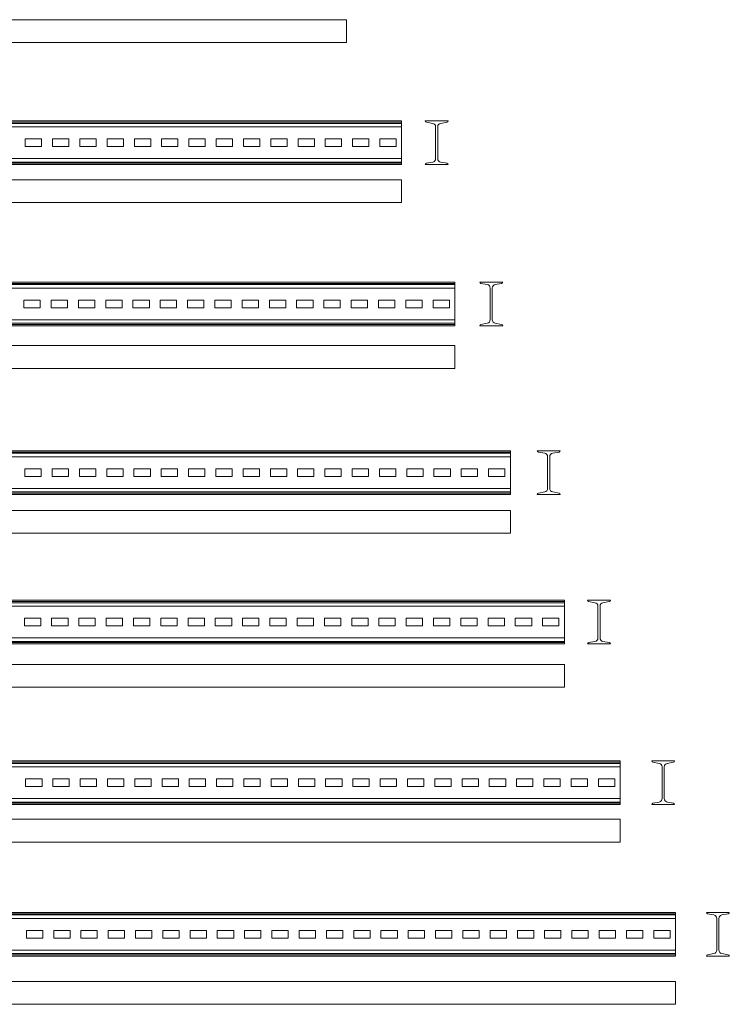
# Model space of a CAD drawing. Header units: millimetres. Extents: x -148 to 6506, y -6446 to 833.
# Tile 4 of 11: x 1714 to 3015, y -4587 to -2782. Entities that reach past the tile are written whole.
import ezdxf

# ---------------------------------------------------------------- set-up
doc = ezdxf.new("R2010")
doc.units = ezdxf.units.MM

msp = doc.modelspace()

# ---------------------------------------------------------------- linework, layer by layer
at = {"color": 7, "linetype": 'Continuous', "lineweight": 15}
for p, q in [((2313.6, -2782.2), (413.6, -2782.2)), ((2313.6, -2782.2), (2313.6, -2824.2)), ((2313.6, -2824.2), (413.6, -2824.2)), ((2414.7, -2967.7), (414.7, -2967.7)), ((2414.7, -2970.2), (414.7, -2970.2)), ((2414.7, -2972.2), (414.7, -2972.2)), ((2414.7, -2967.7), (2414.7, -2970.2)), ((2414.7, -2970.2), (2414.7, -2972.2)), ((2414.7, -2972.2), (2414.7, -2978.6)), ((2457.9, -2967.7), (2499.9, -2967.7)), ((2471.6, -2972.2), (2460, -2970.2)), ((2497.9, -2970.2), (2486.3, -2972.2)), ((2414.7, -2978.6), (414.7, -2978.6)), ((2414.7, -2978.6), (2414.7, -3036.8)), ((2477, -3036.8), (2477, -2978.6)), ((2480.9, -2978.6), (2480.9, -3036.8)), ((1754.7, -3000.7), (1724.7, -3000.7)), ((1724.7, -3000.7), (1724.7, -3014.7)), ((1754.7, -3014.7), (1754.7, -3000.7)), ((1804.7, -3000.7), (1774.7, -3000.7)), ((1774.7, -3000.7), (1774.7, -3014.7)), ((1804.7, -3014.7), (1804.7, -3000.7)), ((1854.7, -3000.7), (1824.7, -3000.7)), ((1824.7, -3000.7), (1824.7, -3014.7)), ((1854.7, -3014.7), (1854.7, -3000.7)), ((1904.7, -3000.7), (1874.7, -3000.7)), ((1874.7, -3000.7), (1874.7, -3014.7)), ((1904.7, -3014.7), (1904.7, -3000.7)), ((1954.7, -3000.7), (1924.7, -3000.7)), ((1924.7, -3000.7), (1924.7, -3014.7)), ((1954.7, -3014.7), (1954.7, -3000.7)), ((2004.7, -3000.7), (1974.7, -3000.7)), ((1974.7, -3000.7), (1974.7, -3014.7)), ((2004.7, -3014.7), (2004.7, -3000.7)), ((2054.7, -3000.7), (2024.7, -3000.7)), ((2024.7, -3000.7), (2024.7, -3014.7)), ((2054.7, -3014.7), (2054.7, -3000.7)), ((2104.7, -3000.7), (2074.7, -3000.7)), ((2074.7, -3000.7), (2074.7, -3014.7)), ((2104.7, -3014.7), (2104.7, -3000.7)), ((2154.7, -3000.7), (2124.7, -3000.7)), ((2124.7, -3000.7), (2124.7, -3014.7)), ((2154.7, -3014.7), (2154.7, -3000.7)), ((2204.7, -3000.7), (2174.7, -3000.7)), ((2174.7, -3000.7), (2174.7, -3014.7)), ((2204.7, -3014.7), (2204.7, -3000.7)), ((2254.7, -3000.7), (2224.7, -3000.7)), ((2224.7, -3000.7), (2224.7, -3014.7)), ((2254.7, -3014.7), (2254.7, -3000.7)), ((2304.7, -3000.7), (2274.7, -3000.7)), ((2274.7, -3000.7), (2274.7, -3014.7)), ((2304.7, -3014.7), (2304.7, -3000.7)), ((2354.7, -3000.7), (2324.7, -3000.7)), ((2324.7, -3000.7), (2324.7, -3014.7)), ((2354.7, -3014.7), (2354.7, -3000.7)), ((2404.7, -3000.7), (2374.7, -3000.7)), ((2374.7, -3000.7), (2374.7, -3014.7)), ((2404.7, -3014.7), (2404.7, -3000.7)), ((1724.7, -3014.7), (1754.7, -3014.7)), ((1774.7, -3014.7), (1804.7, -3014.7)), ((1824.7, -3014.7), (1854.7, -3014.7)), ((1874.7, -3014.7), (1904.7, -3014.7)), ((1924.7, -3014.7), (1954.7, -3014.7)), ((1974.7, -3014.7), (2004.7, -3014.7)), ((2024.7, -3014.7), (2054.7, -3014.7)), ((2074.7, -3014.7), (2104.7, -3014.7)), ((2124.7, -3014.7), (2154.7, -3014.7)), ((2174.7, -3014.7), (2204.7, -3014.7)), ((2224.7, -3014.7), (2254.7, -3014.7)), ((2274.7, -3014.7), (2304.7, -3014.7)), ((2324.7, -3014.7), (2354.7, -3014.7)), ((2374.7, -3014.7), (2404.7, -3014.7)), ((2414.7, -3036.8), (414.7, -3036.8)), ((2414.7, -3043.2), (414.7, -3043.2)), ((2414.7, -3045.3), (414.7, -3045.3)), ((2414.7, -3047.7), (414.7, -3047.7)), ((2414.7, -3036.8), (2414.7, -3043.2)), ((2414.7, -3043.2), (2414.7, -3045.3)), ((2414.7, -3045.3), (2414.7, -3047.7)), ((2499.9, -3047.7), (2457.9, -3047.7)), ((2460, -3045.3), (2471.6, -3043.2)), ((2486.3, -3043.2), (2497.9, -3045.3)), ((2414.7, -3075.5), (414.7, -3075.5)), ((2414.7, -3075.5), (2414.7, -3117.5)), ((2414.7, -3117.5), (414.7, -3117.5)), ((2512.2, -3263.1), (412.2, -3263.1)), ((2512.2, -3265.6), (412.2, -3265.6)), ((2512.2, -3263.1), (2512.2, -3265.6)), ((2512.2, -3265.6), (2512.2, -3267.6)), ((2557.9, -3263.1), (2599.9, -3263.1)), ((2571.6, -3267.6), (2560, -3265.6)), ((2597.8, -3265.6), (2586.2, -3267.6)), ((2512.2, -3267.6), (412.2, -3267.6)), ((2512.2, -3274), (412.2, -3274)), ((2512.2, -3267.6), (2512.2, -3274)), ((2512.2, -3274), (2512.2, -3332.2)), ((2577, -3332.2), (2577, -3274)), ((2580.9, -3274), (2580.9, -3332.2)), ((1752.2, -3296.1), (1722.2, -3296.1)), ((1722.2, -3296.1), (1722.2, -3310.1)), ((1752.2, -3310.1), (1752.2, -3296.1)), ((1802.2, -3296.1), (1772.2, -3296.1)), ((1772.2, -3296.1), (1772.2, -3310.1)), ((1802.2, -3310.1), (1802.2, -3296.1)), ((1852.2, -3296.1), (1822.2, -3296.1)), ((1822.2, -3296.1), (1822.2, -3310.1)), ((1852.2, -3310.1), (1852.2, -3296.1)), ((1902.2, -3296.1), (1872.2, -3296.1)), ((1872.2, -3296.1), (1872.2, -3310.1)), ((1902.2, -3310.1), (1902.2, -3296.1)), ((1952.2, -3296.1), (1922.2, -3296.1)), ((1922.2, -3296.1), (1922.2, -3310.1)), ((1952.2, -3310.1), (1952.2, -3296.1)), ((2002.2, -3296.1), (1972.2, -3296.1)), ((1972.2, -3296.1), (1972.2, -3310.1)), ((2002.2, -3310.1), (2002.2, -3296.1)), ((2052.2, -3296.1), (2022.2, -3296.1)), ((2022.2, -3296.1), (2022.2, -3310.1)), ((2052.2, -3310.1), (2052.2, -3296.1)), ((2102.2, -3296.1), (2072.2, -3296.1)), ((2072.2, -3296.1), (2072.2, -3310.1)), ((2102.2, -3310.1), (2102.2, -3296.1)), ((2152.2, -3296.1), (2122.2, -3296.1)), ((2122.2, -3296.1), (2122.2, -3310.1)), ((2152.2, -3310.1), (2152.2, -3296.1)), ((2202.2, -3296.1), (2172.2, -3296.1)), ((2172.2, -3296.1), (2172.2, -3310.1)), ((2202.2, -3310.1), (2202.2, -3296.1)), ((2252.2, -3296.1), (2222.2, -3296.1)), ((2222.2, -3296.1), (2222.2, -3310.1)), ((2252.2, -3310.1), (2252.2, -3296.1)), ((2302.2, -3296.1), (2272.2, -3296.1)), ((2272.2, -3296.1), (2272.2, -3310.1)), ((2302.2, -3310.1), (2302.2, -3296.1)), ((2352.2, -3296.1), (2322.2, -3296.1)), ((2322.2, -3296.1), (2322.2, -3310.1)), ((2352.2, -3310.1), (2352.2, -3296.1)), ((2402.2, -3296.1), (2372.2, -3296.1)), ((2372.2, -3296.1), (2372.2, -3310.1)), ((2402.2, -3310.1), (2402.2, -3296.1)), ((2452.2, -3296.1), (2422.2, -3296.1)), ((2422.2, -3296.1), (2422.2, -3310.1)), ((2452.2, -3310.1), (2452.2, -3296.1)), ((2502.2, -3296.1), (2472.2, -3296.1)), ((2472.2, -3296.1), (2472.2, -3310.1)), ((2502.2, -3310.1), (2502.2, -3296.1)), ((1722.2, -3310.1), (1752.2, -3310.1)), ((1772.2, -3310.1), (1802.2, -3310.1)), ((1822.2, -3310.1), (1852.2, -3310.1)), ((1872.2, -3310.1), (1902.2, -3310.1)), ((1922.2, -3310.1), (1952.2, -3310.1)), ((1972.2, -3310.1), (2002.2, -3310.1)), ((2022.2, -3310.1), (2052.2, -3310.1)), ((2072.2, -3310.1), (2102.2, -3310.1)), ((2122.2, -3310.1), (2152.2, -3310.1)), ((2172.2, -3310.1), (2202.2, -3310.1)), ((2222.2, -3310.1), (2252.2, -3310.1)), ((2272.2, -3310.1), (2302.2, -3310.1)), ((2322.2, -3310.1), (2352.2, -3310.1)), ((2372.2, -3310.1), (2402.2, -3310.1)), ((2422.2, -3310.1), (2452.2, -3310.1)), ((2472.2, -3310.1), (2502.2, -3310.1)), ((2512.2, -3332.2), (412.2, -3332.2)), ((2512.2, -3338.6), (412.2, -3338.6)), ((2512.2, -3332.2), (2512.2, -3338.6)), ((2512.2, -3338.6), (2512.2, -3340.7)), ((2560, -3340.7), (2571.6, -3338.6)), ((2586.2, -3338.6), (2597.8, -3340.7)), ((2512.2, -3340.7), (412.2, -3340.7)), ((2512.2, -3343.1), (412.2, -3343.1)), ((2512.2, -3340.7), (2512.2, -3343.1)), ((2599.9, -3343.1), (2557.9, -3343.1)), ((2512.2, -3379.5), (412.2, -3379.5)), ((2512.2, -3379.5), (2512.2, -3421.5)), ((2512.2, -3421.5), (412.2, -3421.5)), ((2614, -3572.3), (414, -3572.3)), ((2614, -3572.3), (2614, -3574.8)), ((2663.3, -3572.3), (2705.3, -3572.3)), ((2614, -3574.8), (414, -3574.8)), ((2614, -3576.8), (414, -3576.8)), ((2614, -3583.3), (414, -3583.3)), ((2614, -3574.8), (2614, -3576.8)), ((2614, -3576.8), (2614, -3583.3)), ((2614, -3583.3), (2614, -3641.4)), ((2676.9, -3576.8), (2665.3, -3574.8)), ((2682.3, -3641.4), (2682.3, -3583.3)), ((2686.2, -3583.3), (2686.2, -3641.4)), ((2703.2, -3574.8), (2691.6, -3576.8)), ((1754, -3605.3), (1724, -3605.3)), ((1724, -3605.3), (1724, -3619.3)), ((1754, -3619.3), (1754, -3605.3)), ((1804, -3605.3), (1774, -3605.3)), ((1774, -3605.3), (1774, -3619.3)), ((1804, -3619.3), (1804, -3605.3)), ((1854, -3605.3), (1824, -3605.3)), ((1824, -3605.3), (1824, -3619.3)), ((1854, -3619.3), (1854, -3605.3)), ((1904, -3605.3), (1874, -3605.3)), ((1874, -3605.3), (1874, -3619.3)), ((1904, -3619.3), (1904, -3605.3)), ((1954, -3605.3), (1924, -3605.3)), ((1924, -3605.3), (1924, -3619.3)), ((1954, -3619.3), (1954, -3605.3)), ((2004, -3605.3), (1974, -3605.3)), ((1974, -3605.3), (1974, -3619.3)), ((2004, -3619.3), (2004, -3605.3)), ((2054, -3605.3), (2024, -3605.3)), ((2024, -3605.3), (2024, -3619.3)), ((2054, -3619.3), (2054, -3605.3)), ((2104, -3605.3), (2074, -3605.3)), ((2074, -3605.3), (2074, -3619.3)), ((2104, -3619.3), (2104, -3605.3)), ((2154, -3605.3), (2124, -3605.3)), ((2124, -3605.3), (2124, -3619.3)), ((2154, -3619.3), (2154, -3605.3)), ((2204, -3605.3), (2174, -3605.3)), ((2174, -3605.3), (2174, -3619.3)), ((2204, -3619.3), (2204, -3605.3)), ((2254, -3605.3), (2224, -3605.3)), ((2224, -3605.3), (2224, -3619.3)), ((2254, -3619.3), (2254, -3605.3)), ((2304, -3605.3), (2274, -3605.3)), ((2274, -3605.3), (2274, -3619.3)), ((2304, -3619.3), (2304, -3605.3)), ((2354, -3605.3), (2324, -3605.3)), ((2324, -3605.3), (2324, -3619.3)), ((2354, -3619.3), (2354, -3605.3)), ((2404, -3605.3), (2374, -3605.3)), ((2374, -3605.3), (2374, -3619.3)), ((2404, -3619.3), (2404, -3605.3)), ((2454, -3605.3), (2424, -3605.3)), ((2424, -3605.3), (2424, -3619.3)), ((2454, -3619.3), (2454, -3605.3)), ((2504, -3605.3), (2474, -3605.3)), ((2474, -3605.3), (2474, -3619.3)), ((2504, -3619.3), (2504, -3605.3)), ((2554, -3605.3), (2524, -3605.3)), ((2524, -3605.3), (2524, -3619.3)), ((2554, -3619.3), (2554, -3605.3)), ((2604, -3605.3), (2574, -3605.3)), ((2574, -3605.3), (2574, -3619.3)), ((2604, -3619.3), (2604, -3605.3)), ((1724, -3619.3), (1754, -3619.3)), ((1774, -3619.3), (1804, -3619.3)), ((1824, -3619.3), (1854, -3619.3)), ((1874, -3619.3), (1904, -3619.3)), ((1924, -3619.3), (1954, -3619.3)), ((1974, -3619.3), (2004, -3619.3)), ((2024, -3619.3), (2054, -3619.3)), ((2074, -3619.3), (2104, -3619.3)), ((2124, -3619.3), (2154, -3619.3)), ((2174, -3619.3), (2204, -3619.3)), ((2224, -3619.3), (2254, -3619.3)), ((2274, -3619.3), (2304, -3619.3)), ((2324, -3619.3), (2354, -3619.3)), ((2374, -3619.3), (2404, -3619.3)), ((2424, -3619.3), (2454, -3619.3)), ((2474, -3619.3), (2504, -3619.3)), ((2524, -3619.3), (2554, -3619.3)), ((2574, -3619.3), (2604, -3619.3)), ((2614, -3641.4), (414, -3641.4)), ((2614, -3641.4), (2614, -3647.8)), ((2614, -3647.8), (414, -3647.8)), ((2614, -3649.9), (414, -3649.9)), ((2614, -3652.3), (414, -3652.3)), ((2614, -3647.8), (2614, -3649.9)), ((2614, -3649.9), (2614, -3652.3)), ((2705.3, -3652.3), (2663.3, -3652.3)), ((2665.3, -3649.9), (2676.9, -3647.8)), ((2691.6, -3647.8), (2703.2, -3649.9)), ((2614, -3681.6), (414, -3681.6)), ((2614, -3681.6), (2614, -3723.6)), ((2614, -3723.6), (414, -3723.6)), ((2713.1, -3846.4), (413.1, -3846.4)), ((2713.1, -3848.9), (413.1, -3848.9)), ((2713.1, -3850.9), (413.1, -3850.9)), ((2713.1, -3857.3), (413.1, -3857.3)), ((2713.1, -3846.4), (2713.1, -3848.9)), ((2713.1, -3848.9), (2713.1, -3850.9)), ((2713.1, -3850.9), (2713.1, -3857.3)), ((2713.1, -3857.3), (2713.1, -3915.5)), ((2755.5, -3846.4), (2797.5, -3846.4)), ((2769.1, -3850.9), (2757.5, -3848.9)), ((2774.5, -3915.5), (2774.5, -3857.3)), ((2778.4, -3857.3), (2778.4, -3915.5)), ((2795.4, -3848.9), (2783.8, -3850.9)), ((1753.1, -3879.4), (1723.1, -3879.4)), ((1723.1, -3879.4), (1723.1, -3893.4)), ((1753.1, -3893.4), (1753.1, -3879.4)), ((1803.1, -3879.4), (1773.1, -3879.4)), ((1773.1, -3879.4), (1773.1, -3893.4)), ((1803.1, -3893.4), (1803.1, -3879.4)), ((1853.1, -3879.4), (1823.1, -3879.4)), ((1823.1, -3879.4), (1823.1, -3893.4)), ((1853.1, -3893.4), (1853.1, -3879.4)), ((1903.1, -3879.4), (1873.1, -3879.4)), ((1873.1, -3879.4), (1873.1, -3893.4)), ((1903.1, -3893.4), (1903.1, -3879.4)), ((1953.1, -3879.4), (1923.1, -3879.4)), ((1923.1, -3879.4), (1923.1, -3893.4)), ((1953.1, -3893.4), (1953.1, -3879.4)), ((2003.1, -3879.4), (1973.1, -3879.4)), ((1973.1, -3879.4), (1973.1, -3893.4)), ((2003.1, -3893.4), (2003.1, -3879.4)), ((2053.1, -3879.4), (2023.1, -3879.4)), ((2023.1, -3879.4), (2023.1, -3893.4)), ((2053.1, -3893.4), (2053.1, -3879.4)), ((2103.1, -3879.4), (2073.1, -3879.4)), ((2073.1, -3879.4), (2073.1, -3893.4)), ((2103.1, -3893.4), (2103.1, -3879.4)), ((2153.1, -3879.4), (2123.1, -3879.4)), ((2123.1, -3879.4), (2123.1, -3893.4)), ((2153.1, -3893.4), (2153.1, -3879.4)), ((2203.1, -3879.4), (2173.1, -3879.4)), ((2173.1, -3879.4), (2173.1, -3893.4)), ((2203.1, -3893.4), (2203.1, -3879.4)), ((2223.1, -3879.4), (2223.1, -3893.4)), ((2253.1, -3879.4), (2223.1, -3879.4)), ((2253.1, -3893.4), (2253.1, -3879.4)), ((2273.1, -3879.4), (2273.1, -3893.4)), ((2303.1, -3879.4), (2273.1, -3879.4)), ((2303.1, -3893.4), (2303.1, -3879.4)), ((2353.1, -3879.4), (2323.1, -3879.4)), ((2323.1, -3879.4), (2323.1, -3893.4)), ((2353.1, -3893.4), (2353.1, -3879.4)), ((2403.1, -3879.4), (2373.1, -3879.4)), ((2373.1, -3879.4), (2373.1, -3893.4)), ((2403.1, -3893.4), (2403.1, -3879.4)), ((2453.1, -3879.4), (2423.1, -3879.4)), ((2423.1, -3879.4), (2423.1, -3893.4)), ((2453.1, -3893.4), (2453.1, -3879.4)), ((2503.1, -3879.4), (2473.1, -3879.4)), ((2473.1, -3879.4), (2473.1, -3893.4)), ((2503.1, -3893.4), (2503.1, -3879.4)), ((2553.1, -3879.4), (2523.1, -3879.4)), ((2523.1, -3879.4), (2523.1, -3893.4)), ((2553.1, -3893.4), (2553.1, -3879.4)), ((2603.1, -3879.4), (2573.1, -3879.4)), ((2573.1, -3879.4), (2573.1, -3893.4)), ((2603.1, -3893.4), (2603.1, -3879.4)), ((2653.1, -3879.4), (2623.1, -3879.4)), ((2623.1, -3879.4), (2623.1, -3893.4)), ((2653.1, -3893.4), (2653.1, -3879.4)), ((2703.1, -3879.4), (2673.1, -3879.4)), ((2673.1, -3879.4), (2673.1, -3893.4)), ((2703.1, -3893.4), (2703.1, -3879.4)), ((1723.1, -3893.4), (1753.1, -3893.4)), ((1773.1, -3893.4), (1803.1, -3893.4)), ((1823.1, -3893.4), (1853.1, -3893.4)), ((1873.1, -3893.4), (1903.1, -3893.4)), ((1923.1, -3893.4), (1953.1, -3893.4)), ((1973.1, -3893.4), (2003.1, -3893.4)), ((2023.1, -3893.4), (2053.1, -3893.4)), ((2073.1, -3893.4), (2103.1, -3893.4)), ((2123.1, -3893.4), (2153.1, -3893.4)), ((2173.1, -3893.4), (2203.1, -3893.4)), ((2223.1, -3893.4), (2253.1, -3893.4)), ((2273.1, -3893.4), (2303.1, -3893.4)), ((2323.1, -3893.4), (2353.1, -3893.4)), ((2373.1, -3893.4), (2403.1, -3893.4)), ((2423.1, -3893.4), (2453.1, -3893.4)), ((2473.1, -3893.4), (2503.1, -3893.4)), ((2523.1, -3893.4), (2553.1, -3893.4)), ((2573.1, -3893.4), (2603.1, -3893.4)), ((2623.1, -3893.4), (2653.1, -3893.4)), ((2673.1, -3893.4), (2703.1, -3893.4)), ((2713.1, -3915.5), (413.1, -3915.5)), ((2713.1, -3915.5), (2713.1, -3921.9)), ((2713.1, -3921.9), (413.1, -3921.9)), ((2713.1, -3923.9), (413.1, -3923.9)), ((2713.1, -3926.4), (413.1, -3926.4)), ((2713.1, -3921.9), (2713.1, -3923.9)), ((2713.1, -3923.9), (2713.1, -3926.4)), ((2797.5, -3926.4), (2755.5, -3926.4)), ((2757.5, -3923.9), (2769.1, -3921.9)), ((2783.8, -3921.9), (2795.4, -3923.9)), ((2713.1, -3963.9), (413.1, -3963.9)), ((2713.1, -3963.9), (2713.1, -4005.9)), ((2713.1, -4005.9), (413.1, -4005.9)), ((2815.4, -4140.9), (415.4, -4140.9)), ((2815.4, -4143.3), (415.4, -4143.3)), ((2815.4, -4145.4), (415.4, -4145.4)), ((2815.4, -4140.9), (2815.4, -4143.3)), ((2815.4, -4143.3), (2815.4, -4145.4)), ((2815.4, -4145.4), (2815.4, -4151.8)), ((2873.1, -4140.9), (2915.1, -4140.9)), ((2886.8, -4145.4), (2875.2, -4143.3)), ((2913, -4143.3), (2901.4, -4145.4)), ((2815.4, -4151.8), (415.4, -4151.8)), ((2815.4, -4151.8), (2815.4, -4210)), ((2892.2, -4210), (2892.2, -4151.8)), ((2896.1, -4151.8), (2896.1, -4210)), ((1755.4, -4173.9), (1725.4, -4173.9)), ((1725.4, -4173.9), (1725.4, -4187.9)), ((1755.4, -4187.9), (1755.4, -4173.9)), ((1805.4, -4173.9), (1775.4, -4173.9)), ((1775.4, -4173.9), (1775.4, -4187.9)), ((1805.4, -4187.9), (1805.4, -4173.9)), ((1855.4, -4173.9), (1825.4, -4173.9)), ((1825.4, -4173.9), (1825.4, -4187.9)), ((1855.4, -4187.9), (1855.4, -4173.9)), ((1905.4, -4173.9), (1875.4, -4173.9)), ((1875.4, -4173.9), (1875.4, -4187.9)), ((1905.4, -4187.9), (1905.4, -4173.9)), ((1955.4, -4173.9), (1925.4, -4173.9)), ((1925.4, -4173.9), (1925.4, -4187.9)), ((1955.4, -4187.9), (1955.4, -4173.9)), ((2005.4, -4173.9), (1975.4, -4173.9)), ((1975.4, -4173.9), (1975.4, -4187.9)), ((2005.4, -4187.9), (2005.4, -4173.9)), ((2055.4, -4173.9), (2025.4, -4173.9)), ((2025.4, -4173.9), (2025.4, -4187.9)), ((2055.4, -4187.9), (2055.4, -4173.9)), ((2105.4, -4173.9), (2075.4, -4173.9)), ((2075.4, -4173.9), (2075.4, -4187.9)), ((2105.4, -4187.9), (2105.4, -4173.9)), ((2155.4, -4173.9), (2125.4, -4173.9)), ((2125.4, -4173.9), (2125.4, -4187.9)), ((2155.4, -4187.9), (2155.4, -4173.9)), ((2205.4, -4173.9), (2175.4, -4173.9)), ((2175.4, -4173.9), (2175.4, -4187.9)), ((2205.4, -4187.9), (2205.4, -4173.9)), ((2255.4, -4173.9), (2225.4, -4173.9)), ((2225.4, -4173.9), (2225.4, -4187.9)), ((2255.4, -4187.9), (2255.4, -4173.9)), ((2305.4, -4173.9), (2275.4, -4173.9)), ((2275.4, -4173.9), (2275.4, -4187.9)), ((2305.4, -4187.9), (2305.4, -4173.9)), ((2355.4, -4173.9), (2325.4, -4173.9)), ((2325.4, -4173.9), (2325.4, -4187.9)), ((2355.4, -4187.9), (2355.4, -4173.9)), ((2405.4, -4173.9), (2375.4, -4173.9)), ((2375.4, -4173.9), (2375.4, -4187.9)), ((2405.4, -4187.9), (2405.4, -4173.9)), ((2455.4, -4173.9), (2425.4, -4173.9)), ((2425.4, -4173.9), (2425.4, -4187.9)), ((2455.4, -4187.9), (2455.4, -4173.9)), ((2505.4, -4173.9), (2475.4, -4173.9)), ((2475.4, -4173.9), (2475.4, -4187.9)), ((2505.4, -4187.9), (2505.4, -4173.9)), ((2555.4, -4173.9), (2525.4, -4173.9)), ((2525.4, -4173.9), (2525.4, -4187.9)), ((2555.4, -4187.9), (2555.4, -4173.9)), ((2605.4, -4173.9), (2575.4, -4173.9)), ((2575.4, -4173.9), (2575.4, -4187.9)), ((2605.4, -4187.9), (2605.4, -4173.9)), ((2655.4, -4173.9), (2625.4, -4173.9)), ((2625.4, -4173.9), (2625.4, -4187.9)), ((2655.4, -4187.9), (2655.4, -4173.9)), ((2705.4, -4173.9), (2675.4, -4173.9)), ((2675.4, -4173.9), (2675.4, -4187.9)), ((2705.4, -4187.9), (2705.4, -4173.9)), ((2755.4, -4173.9), (2725.4, -4173.9)), ((2725.4, -4173.9), (2725.4, -4187.9)), ((2755.4, -4187.9), (2755.4, -4173.9)), ((2805.4, -4173.9), (2775.4, -4173.9)), ((2775.4, -4173.9), (2775.4, -4187.9)), ((2805.4, -4187.9), (2805.4, -4173.9)), ((1725.4, -4187.9), (1755.4, -4187.9)), ((1775.4, -4187.9), (1805.4, -4187.9)), ((1825.4, -4187.9), (1855.4, -4187.9)), ((1875.4, -4187.9), (1905.4, -4187.9)), ((1925.4, -4187.9), (1955.4, -4187.9)), ((1975.4, -4187.9), (2005.4, -4187.9)), ((2025.4, -4187.9), (2055.4, -4187.9)), ((2075.4, -4187.9), (2105.4, -4187.9)), ((2125.4, -4187.9), (2155.4, -4187.9)), ((2175.4, -4187.9), (2205.4, -4187.9)), ((2225.4, -4187.9), (2255.4, -4187.9)), ((2275.4, -4187.9), (2305.4, -4187.9)), ((2325.4, -4187.9), (2355.4, -4187.9)), ((2375.4, -4187.9), (2405.4, -4187.9)), ((2425.4, -4187.9), (2455.4, -4187.9)), ((2475.4, -4187.9), (2505.4, -4187.9)), ((2525.4, -4187.9), (2555.4, -4187.9)), ((2575.4, -4187.9), (2605.4, -4187.9)), ((2625.4, -4187.9), (2655.4, -4187.9)), ((2675.4, -4187.9), (2705.4, -4187.9)), ((2725.4, -4187.9), (2755.4, -4187.9)), ((2775.4, -4187.9), (2805.4, -4187.9)), ((2815.4, -4210), (415.4, -4210)), ((2815.4, -4216.4), (415.4, -4216.4)), ((2815.4, -4218.4), (415.4, -4218.4)), ((2815.4, -4220.9), (415.4, -4220.9)), ((2815.4, -4210), (2815.4, -4216.4)), ((2815.4, -4216.4), (2815.4, -4218.4)), ((2815.4, -4218.4), (2815.4, -4220.9)), ((2915.1, -4220.9), (2873.1, -4220.9)), ((2875.2, -4218.4), (2886.8, -4216.4)), ((2901.4, -4216.4), (2913, -4218.4)), ((2815.4, -4247.6), (415.4, -4247.6)), ((2815.4, -4247.6), (2815.4, -4289.6)), ((2815.4, -4289.6), (415.4, -4289.6)), ((2916.8, -4418.7), (416.8, -4418.7)), ((2916.8, -4421.1), (416.8, -4421.1)), ((2916.8, -4418.7), (2916.8, -4421.1)), ((2916.8, -4421.1), (2916.8, -4423.2)), ((2973.4, -4418.7), (3015.4, -4418.7)), ((2987, -4423.2), (2975.4, -4421.1)), ((3013.3, -4421.1), (3001.7, -4423.2)), ((2916.8, -4423.2), (416.8, -4423.2)), ((2916.8, -4429.6), (416.8, -4429.6)), ((2916.8, -4423.2), (2916.8, -4429.6)), ((2916.8, -4429.6), (2916.8, -4487.7)), ((2992.4, -4487.7), (2992.4, -4429.6)), ((2996.3, -4429.6), (2996.3, -4487.7)), ((1756.8, -4451.7), (1726.8, -4451.7)), ((1726.8, -4451.7), (1726.8, -4465.7)), ((1756.8, -4465.7), (1756.8, -4451.7)), ((1806.8, -4451.7), (1776.8, -4451.7)), ((1776.8, -4451.7), (1776.8, -4465.7)), ((1806.8, -4465.7), (1806.8, -4451.7)), ((1856.8, -4451.7), (1826.8, -4451.7)), ((1826.8, -4451.7), (1826.8, -4465.7)), ((1856.8, -4465.7), (1856.8, -4451.7)), ((1906.8, -4451.7), (1876.8, -4451.7)), ((1876.8, -4451.7), (1876.8, -4465.7)), ((1906.8, -4465.7), (1906.8, -4451.7)), ((1956.8, -4451.7), (1926.8, -4451.7)), ((1926.8, -4451.7), (1926.8, -4465.7)), ((1956.8, -4465.7), (1956.8, -4451.7)), ((2006.8, -4451.7), (1976.8, -4451.7)), ((1976.8, -4451.7), (1976.8, -4465.7)), ((2006.8, -4465.7), (2006.8, -4451.7)), ((2056.8, -4451.7), (2026.8, -4451.7)), ((2026.8, -4451.7), (2026.8, -4465.7)), ((2056.8, -4465.7), (2056.8, -4451.7)), ((2106.8, -4451.7), (2076.8, -4451.7)), ((2076.8, -4451.7), (2076.8, -4465.7)), ((2106.8, -4465.7), (2106.8, -4451.7)), ((2156.8, -4451.7), (2126.8, -4451.7)), ((2126.8, -4451.7), (2126.8, -4465.7)), ((2156.8, -4465.7), (2156.8, -4451.7)), ((2206.8, -4451.7), (2176.8, -4451.7)), ((2176.8, -4451.7), (2176.8, -4465.7)), ((2206.8, -4465.7), (2206.8, -4451.7)), ((2256.8, -4451.7), (2226.8, -4451.7)), ((2226.8, -4451.7), (2226.8, -4465.7)), ((2256.8, -4465.7), (2256.8, -4451.7)), ((2306.8, -4451.7), (2276.8, -4451.7)), ((2276.8, -4451.7), (2276.8, -4465.7)), ((2306.8, -4465.7), (2306.8, -4451.7)), ((2356.8, -4451.7), (2326.8, -4451.7)), ((2326.8, -4451.7), (2326.8, -4465.7)), ((2356.8, -4465.7), (2356.8, -4451.7)), ((2406.8, -4451.7), (2376.8, -4451.7)), ((2376.8, -4451.7), (2376.8, -4465.7)), ((2406.8, -4465.7), (2406.8, -4451.7)), ((2456.8, -4451.7), (2426.8, -4451.7)), ((2426.8, -4451.7), (2426.8, -4465.7)), ((2456.8, -4465.7), (2456.8, -4451.7)), ((2506.8, -4451.7), (2476.8, -4451.7)), ((2476.8, -4451.7), (2476.8, -4465.7)), ((2506.8, -4465.7), (2506.8, -4451.7)), ((2556.8, -4451.7), (2526.8, -4451.7)), ((2526.8, -4451.7), (2526.8, -4465.7)), ((2556.8, -4465.7), (2556.8, -4451.7)), ((2606.8, -4451.7), (2576.8, -4451.7)), ((2576.8, -4451.7), (2576.8, -4465.7)), ((2606.8, -4465.7), (2606.8, -4451.7)), ((2656.8, -4451.7), (2626.8, -4451.7)), ((2626.8, -4451.7), (2626.8, -4465.7)), ((2656.8, -4465.7), (2656.8, -4451.7)), ((2706.8, -4451.7), (2676.8, -4451.7)), ((2676.8, -4451.7), (2676.8, -4465.7)), ((2706.8, -4465.7), (2706.8, -4451.7)), ((2756.8, -4451.7), (2726.8, -4451.7)), ((2726.8, -4451.7), (2726.8, -4465.7)), ((2756.8, -4465.7), (2756.8, -4451.7)), ((2806.8, -4451.7), (2776.8, -4451.7)), ((2776.8, -4451.7), (2776.8, -4465.7)), ((2806.8, -4465.7), (2806.8, -4451.7)), ((2856.8, -4451.7), (2826.8, -4451.7)), ((2826.8, -4451.7), (2826.8, -4465.7)), ((2856.8, -4465.7), (2856.8, -4451.7)), ((2906.8, -4451.7), (2876.8, -4451.7)), ((2876.8, -4451.7), (2876.8, -4465.7)), ((2906.8, -4465.7), (2906.8, -4451.7)), ((1726.8, -4465.7), (1756.8, -4465.7)), ((1776.8, -4465.7), (1806.8, -4465.7)), ((1826.8, -4465.7), (1856.8, -4465.7)), ((1876.8, -4465.7), (1906.8, -4465.7)), ((1926.8, -4465.7), (1956.8, -4465.7)), ((1976.8, -4465.7), (2006.8, -4465.7)), ((2026.8, -4465.7), (2056.8, -4465.7)), ((2076.8, -4465.7), (2106.8, -4465.7)), ((2126.8, -4465.7), (2156.8, -4465.7)), ((2176.8, -4465.7), (2206.8, -4465.7)), ((2226.8, -4465.7), (2256.8, -4465.7)), ((2276.8, -4465.7), (2306.8, -4465.7)), ((2326.8, -4465.7), (2356.8, -4465.7)), ((2376.8, -4465.7), (2406.8, -4465.7)), ((2426.8, -4465.7), (2456.8, -4465.7)), ((2476.8, -4465.7), (2506.8, -4465.7)), ((2526.8, -4465.7), (2556.8, -4465.7)), ((2576.8, -4465.7), (2606.8, -4465.7)), ((2626.8, -4465.7), (2656.8, -4465.7)), ((2676.8, -4465.7), (2706.8, -4465.7)), ((2726.8, -4465.7), (2756.8, -4465.7)), ((2776.8, -4465.7), (2806.8, -4465.7)), ((2826.8, -4465.7), (2856.8, -4465.7)), ((2876.8, -4465.7), (2906.8, -4465.7)), ((2916.8, -4487.7), (416.8, -4487.7)), ((2916.8, -4494.1), (416.8, -4494.1)), ((2916.8, -4487.7), (2916.8, -4494.1)), ((2916.8, -4494.1), (2916.8, -4496.2)), ((2975.4, -4496.2), (2987, -4494.1)), ((3001.7, -4494.1), (3013.3, -4496.2)), ((2916.8, -4496.2), (416.8, -4496.2)), ((2916.8, -4498.7), (416.8, -4498.7)), ((2916.8, -4496.2), (2916.8, -4498.7)), ((3015.4, -4498.7), (2973.4, -4498.7)), ((2916.8, -4545.1), (416.8, -4545.1)), ((2916.8, -4545.1), (2916.8, -4587.1)), ((2916.8, -4587.1), (416.8, -4587.1))]:
    msp.add_line(p, q, dxfattribs=at)
for centre, radius, start, end in [((2460.4, -2967.7), 2.5, 180, 260), ((2470.5, -2978.6), 6.5, 0, 80), ((2487.4, -2978.6), 6.5, 100, 180), ((2497.4, -2967.7), 2.5, 280, 0), ((2460.4, -3047.7), 2.5, 100, 180), ((2470.5, -3036.8), 6.5, 280, 0), ((2487.4, -3036.8), 6.5, 180, 260), ((2497.4, -3047.7), 2.5, 0, 80), ((2560.4, -3263.1), 2.5, 180, 260), ((2597.4, -3263.1), 2.5, 280, 0), ((2570.5, -3274), 6.5, 0, 80), ((2587.4, -3274), 6.5, 100, 180), ((2570.5, -3332.2), 6.5, 280, 0), ((2587.4, -3332.2), 6.5, 180, 260), ((2560.4, -3343.1), 2.5, 100, 180), ((2597.4, -3343.1), 2.5, 0, 80), ((2665.8, -3572.3), 2.5, 180, 260), ((2702.8, -3572.3), 2.5, 280, 0), ((2675.8, -3583.3), 6.5, 0, 80), ((2692.7, -3583.3), 6.5, 100, 180), ((2675.8, -3641.4), 6.5, 280, 0), ((2692.7, -3641.4), 6.5, 180, 260), ((2665.8, -3652.3), 2.5, 100, 180), ((2702.8, -3652.3), 2.5, 0, 80), ((2758, -3846.4), 2.5, 180, 260), ((2768, -3857.3), 6.5, 0, 80), ((2784.9, -3857.3), 6.5, 100, 180), ((2795, -3846.4), 2.5, 280, 0), ((2768, -3915.5), 6.5, 280, 0), ((2784.9, -3915.5), 6.5, 180, 260), ((2758, -3926.4), 2.5, 100, 180), ((2795, -3926.4), 2.5, 0, 80), ((2875.6, -4140.9), 2.5, 180, 260), ((2885.7, -4151.8), 6.5, 0, 80), ((2902.6, -4151.8), 6.5, 100, 180), ((2912.6, -4140.9), 2.5, 280, 0), ((2875.6, -4220.9), 2.5, 100, 180), ((2885.7, -4210), 6.5, 280, 0), ((2902.6, -4210), 6.5, 180, 260), ((2912.6, -4220.9), 2.5, 0, 80), ((2975.9, -4418.7), 2.5, 180, 260), ((3012.9, -4418.7), 2.5, 280, 0), ((2985.9, -4429.6), 6.5, 0, 80), ((3002.8, -4429.6), 6.5, 100, 180), ((2985.9, -4487.7), 6.5, 280, 0), ((3002.8, -4487.7), 6.5, 180, 260), ((2975.9, -4498.7), 2.5, 100, 180), ((3012.9, -4498.7), 2.5, 0, 80)]:
    msp.add_arc(centre, radius, start, end, dxfattribs=at)

doc.saveas('drawing.dxf')
